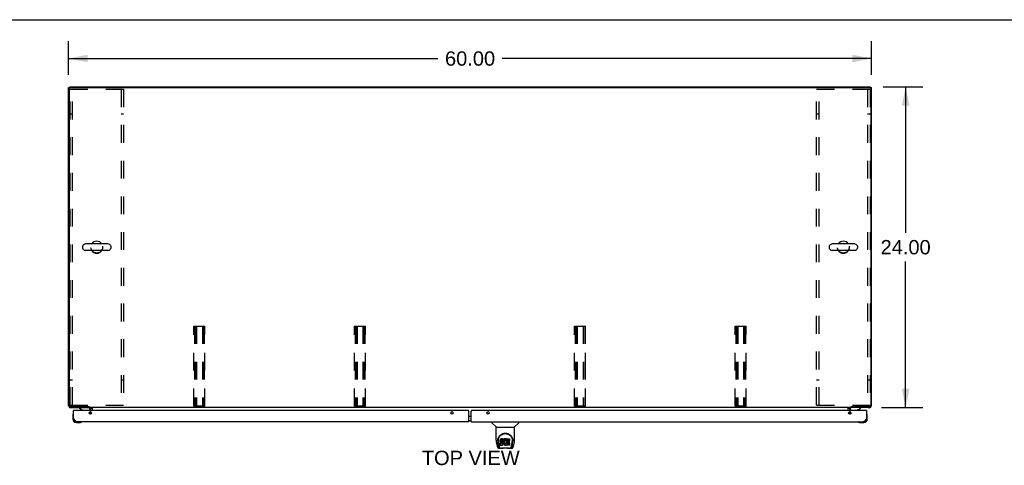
# Model space of a CAD drawing. Header units: inches. Extents: x 0 to 243, y 0 to 157.
# Tile 10 of 16: x 44 to 117, y 124 to 157. Entities that reach past the tile are written whole.
import ezdxf

# ---------------------------------------------------------------- set-up
doc = ezdxf.new("R2010")
doc.units = ezdxf.units.IN
doc.header["$LTSCALE"] = 13.357143
doc.header["$MEASUREMENT"] = 0
doc.linetypes.add('HIDDEN', pattern=[0.2, 0.1, -0.1])
doc.layers.get('0').update_dxf_attribs({"linetype": 'CONTINUOUS'})
for name, color, linetype in [('02___PRT_ALL_AXES', 7, 'CONTINUOUS'), ('DEFAULT_2', 8, 'HIDDEN'), ('DIMENSIONS', 7, 'CONTINUOUS')]:
    doc.layers.add(name, color=color, linetype=linetype)
doc.styles.get("Standard").update_dxf_attribs({"font": 'arial.ttf'})
doc.dimstyles.new('DIMSTYLE_1', dxfattribs={"dimtxt": 1.071429, "dimasz": 1.428571, "dimexe": 0.09, "dimexo": 0.07, "dimgap": 0.0375, "dimtad": 0, "dimtih": 1, "dimtoh": 1, "dimzin": 4, "dimdsep": 46, "dimtxsty": 'Standard', "dimblk": '_FILLED', "dimblk1": '_FILLED', "dimblk2": '_FILLED', "dimcen": 0.09, "dimazin": 1, "dimtfac": 1, "dimtdec": 3, "dimtofl": 0, "dimtmove": 0, "dimatfit": 3, "dimldrblk": '_FILLED', "dimfxl": 1, "dimtolj": 1, "dimtzin": 4, "dimarcsym": 0})

# ---------------------------------------------------------------- blocks, each defined once
blk = doc.blocks.new('_FILLED')
at = {"color": 0, "linetype": 'ByBlock'}
blk.add_solid([(0, 0), (-1, 0.2), (-1, -0.2)], dxfattribs=at)
blk = doc.blocks.new('*D3')
at = {"layer": 'DIMENSIONS', "color": 2, "linetype": 'Continuous'}
for p, q in [((47.437, 153.015), (47.437, 155.524)), ((107.437, 153.015), (107.437, 155.524)), ((47.437, 154.239), (75.029, 154.239)), ((107.437, 154.239), (79.845, 154.239))]:
    blk.add_line(p, q, dxfattribs=at)
at = {"layer": 'DIMENSIONS', "color": 2, "linetype": 'Continuous', "xscale": 1.4285714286, "yscale": 1.4285714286, "zscale": 1.4285714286, "rotation": 180}
blk.add_blockref('_FILLED', (47.437, 154.239), dxfattribs=at)
at = {"layer": 'DIMENSIONS', "color": 2, "linetype": 'Continuous', "xscale": 1.4285714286, "yscale": 1.4285714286, "zscale": 1.4285714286}
blk.add_blockref('_FILLED', (107.437, 154.239), dxfattribs=at)
at = {"layer": 'DIMENSIONS', "color": 2, "linetype": 'Continuous', "insert": (77.437, 154.774), "char_height": 1.0714, "width": 3.74403, "attachment_point": 2, "line_spacing_factor": 0.9}
blk.add_mtext('60.00', dxfattribs=at)
blk = doc.blocks.new('*D4')
at = {"layer": 'DIMENSIONS', "color": 2, "linetype": 'Continuous'}
for p, q in [((108.303, 152.13), (111.273, 152.13)), ((109.987, 152.13), (109.987, 141.201)), ((109.987, 128.13), (109.987, 139.058)), ((108.19, 128.13), (111.273, 128.13))]:
    blk.add_line(p, q, dxfattribs=at)
at = {"layer": 'DIMENSIONS', "color": 2, "linetype": 'Continuous', "xscale": 1.4285714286, "yscale": 1.4285714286, "zscale": 1.4285714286}
for p, rotation in [((109.987, 152.13), 90), ((109.987, 128.13), 270)]:
    blk.add_blockref('_FILLED', p, dxfattribs=dict(at, rotation=rotation))
at = {"layer": 'DIMENSIONS', "color": 2, "linetype": 'Continuous', "insert": (109.987, 140.666), "char_height": 1.0714, "width": 3.74403, "attachment_point": 2, "line_spacing_factor": 0.9}
blk.add_mtext('24.00', dxfattribs=at)

msp = doc.modelspace()

# ---------------------------------------------------------------- linework, layer by layer
at = {"color": 7, "linetype": 'Continuous'}
for p, q in [((0, 157.143), (242.857, 157.143)), ((47.437, 152.078), (107.437, 152.078)), ((47.486, 152.081), (47.489, 152.078)), ((47.489, 152.048), (47.489, 128.307)), ((47.541, 152.078), (47.541, 152.13)), ((107.333, 152.078), (107.333, 152.13)), ((107.388, 152.081), (107.385, 152.078)), ((107.385, 152.048), (107.385, 128.307)), ((48.487, 140.194), (48.487, 140.066)), ((50.372, 140.371), (48.709, 140.371)), ((50.372, 139.888), (48.709, 139.888)), ((50.595, 140.194), (50.595, 140.066)), ((104.279, 140.194), (104.279, 140.066)), ((106.164, 140.371), (104.501, 140.371)), ((106.164, 139.888), (104.501, 139.888)), ((106.387, 140.194), (106.387, 140.066)), ((47.437, 128.296), (47.45, 128.296)), ((47.486, 128.179), (47.509, 128.202)), ((47.589, 128.207), (48.944, 128.207)), ((47.603, 128.143), (47.603, 128.13)), ((48.254, 128.13), (48.254, 128.091)), ((48.254, 128.091), (48.492, 127.953)), ((48.936, 128.207), (48.936, 128.13)), ((48.951, 128.203), (48.944, 128.207)), ((48.989, 128.181), (48.989, 128.13)), ((105.884, 128.13), (48.989, 128.13)), ((49.187, 128.101), (49.187, 127.926)), ((105.687, 127.926), (105.687, 128.101)), ((105.884, 128.13), (105.884, 128.181)), ((105.923, 128.203), (105.93, 128.207)), ((105.93, 128.207), (107.285, 128.207)), ((105.937, 128.207), (105.937, 128.13)), ((106.382, 127.953), (106.62, 128.091)), ((106.62, 128.13), (106.62, 128.091)), ((107.27, 128.13), (107.27, 128.143)), ((107.388, 128.179), (107.365, 128.202)), ((107.423, 128.296), (107.437, 128.296)), ((47.752, 127.531), (47.752, 127.275)), ((47.798, 127.667), (47.797, 127.66)), ((47.832, 127.926), (47.812, 127.926)), ((47.812, 127.318), (47.812, 127.275)), ((48.968, 127.736), (49.012, 127.78)), ((49.041, 127.926), (49.041, 127.973)), ((77.343, 127.496), (77.531, 127.496)), ((105.833, 127.926), (105.833, 127.973)), ((105.906, 127.736), (105.862, 127.78)), ((107.042, 127.926), (107.062, 127.926)), ((107.062, 127.275), (107.062, 127.318)), ((107.077, 127.66), (107.075, 127.667)), ((107.122, 127.531), (107.119, 127.569)), ((107.122, 127.275), (107.122, 127.531)), ((48.015, 127.012), (48.271, 127.012)), ((48.309, 127.015), (48.271, 127.012)), ((48.4, 127.057), (48.407, 127.059)), ((77.343, 127.176), (77.531, 127.176)), ((79.068, 127.072), (79.068, 127.009)), ((79.377, 126.684), (79.08, 126.982)), ((79.383, 126.678), (80.761, 126.678)), ((79.383, 125.706), (79.383, 126.678)), ((80.761, 125.707), (80.761, 126.678)), ((80.767, 126.684), (81.064, 126.982)), ((81.076, 127.072), (81.076, 127.009)), ((106.467, 127.059), (106.474, 127.057)), ((106.565, 127.015), (106.602, 127.012)), ((106.602, 127.012), (106.859, 127.012)), ((106.815, 127.072), (106.859, 127.072)), ((79.398, 125.563), (79.463, 125.258)), ((79.508, 125.737), (79.507, 125.674)), ((79.57, 125.286), (79.518, 125.556)), ((79.545, 125.664), (79.545, 125.641)), ((79.554, 125.543), (79.612, 125.25)), ((79.587, 125.103), (79.789, 125.103)), ((79.629, 125.182), (79.622, 125.182)), ((79.628, 125.186), (79.631, 125.177)), ((79.631, 125.176), (79.631, 125.177)), ((79.674, 125.103), (79.673, 125.103)), ((79.688, 125.71), (79.686, 125.686)), ((79.686, 125.619), (79.686, 125.686)), ((79.688, 125.643), (79.686, 125.619)), ((79.686, 125.619), (79.687, 125.595)), ((79.687, 125.595), (79.691, 125.572)), ((79.693, 125.733), (79.688, 125.71)), ((79.688, 125.643), (79.688, 125.71)), ((79.693, 125.666), (79.688, 125.643)), ((79.688, 125.333), (79.688, 125.475)), ((79.691, 125.572), (79.699, 125.55)), ((79.702, 125.756), (79.693, 125.733)), ((79.693, 125.666), (79.693, 125.733)), ((79.702, 125.689), (79.693, 125.666)), ((79.752, 125.48), (79.693, 125.48)), ((79.693, 125.413), (79.693, 125.48)), ((79.752, 125.413), (79.693, 125.413)), ((79.693, 125.329), (79.837, 125.329)), ((79.699, 125.55), (79.712, 125.529)), ((79.716, 125.775), (79.702, 125.756)), ((79.702, 125.689), (79.702, 125.756)), ((79.716, 125.708), (79.702, 125.689)), ((79.712, 125.529), (79.728, 125.512)), ((79.724, 125.783), (79.716, 125.775)), ((79.716, 125.708), (79.716, 125.775)), ((79.724, 125.716), (79.716, 125.708)), ((79.734, 125.79), (79.724, 125.783)), ((79.724, 125.716), (79.724, 125.783)), ((79.734, 125.723), (79.724, 125.716)), ((79.728, 125.512), (79.748, 125.499)), ((79.756, 125.8), (79.734, 125.79)), ((79.734, 125.723), (79.734, 125.79)), ((79.756, 125.733), (79.734, 125.723)), ((79.748, 125.499), (79.759, 125.495)), ((79.813, 125.48), (79.752, 125.48)), ((79.752, 125.413), (79.752, 125.48)), ((79.813, 125.414), (79.752, 125.413)), ((79.779, 125.807), (79.756, 125.8)), ((79.756, 125.733), (79.756, 125.8)), ((79.779, 125.74), (79.756, 125.733)), ((79.757, 125.608), (79.758, 125.623)), ((79.758, 125.6), (79.757, 125.608)), ((79.758, 125.623), (79.76, 125.638)), ((79.758, 125.6), (79.758, 125.623)), ((79.76, 125.593), (79.758, 125.6)), ((79.759, 125.495), (79.771, 125.493)), ((79.76, 125.638), (79.763, 125.644)), ((79.76, 125.593), (79.76, 125.638)), ((79.764, 125.587), (79.76, 125.593)), ((79.763, 125.644), (79.769, 125.649)), ((79.764, 125.587), (79.764, 125.646)), ((79.771, 125.582), (79.764, 125.587)), ((79.769, 125.649), (79.783, 125.654)), ((79.771, 125.649), (79.77, 125.65)), ((79.785, 125.645), (79.771, 125.649)), ((79.771, 125.582), (79.771, 125.649)), ((79.785, 125.578), (79.771, 125.582)), ((79.771, 125.493), (79.818, 125.492)), ((79.919, 125.807), (79.779, 125.807)), ((79.779, 125.74), (79.779, 125.807)), ((79.919, 125.74), (79.779, 125.74)), ((80.365, 125.092), (79.779, 125.092)), ((79.783, 125.654), (79.798, 125.655)), ((79.809, 125.646), (79.785, 125.645)), ((79.785, 125.578), (79.785, 125.645)), ((79.809, 125.579), (79.785, 125.578)), ((79.798, 125.655), (79.911, 125.655)), ((79.833, 125.645), (79.809, 125.646)), ((79.809, 125.579), (79.809, 125.646)), ((79.833, 125.578), (79.809, 125.579)), ((79.828, 125.482), (79.813, 125.48)), ((79.813, 125.414), (79.813, 125.48)), ((79.828, 125.415), (79.813, 125.414)), ((79.818, 125.492), (79.826, 125.492)), ((79.826, 125.492), (79.833, 125.489)), ((79.835, 125.485), (79.828, 125.482)), ((79.828, 125.415), (79.828, 125.482)), ((79.835, 125.418), (79.828, 125.415)), ((79.857, 125.64), (79.833, 125.645)), ((79.833, 125.578), (79.833, 125.645)), ((79.857, 125.573), (79.833, 125.578)), ((79.833, 125.489), (79.839, 125.485)), ((79.836, 125.487), (79.835, 125.485)), ((79.835, 125.418), (79.835, 125.485)), ((79.84, 125.424), (79.835, 125.418)), ((79.837, 125.329), (79.849, 125.33)), ((79.839, 125.485), (79.844, 125.479)), ((79.84, 125.424), (79.84, 125.483)), ((79.849, 125.436), (79.84, 125.424)), ((79.844, 125.479), (79.85, 125.465)), ((79.849, 125.436), (79.849, 125.467)), ((79.852, 125.442), (79.849, 125.436)), ((79.849, 125.33), (79.86, 125.334)), ((79.85, 125.465), (79.853, 125.45)), ((79.852, 125.442), (79.852, 125.455)), ((79.853, 125.45), (79.852, 125.442)), ((79.867, 125.635), (79.857, 125.64)), ((79.857, 125.573), (79.857, 125.64)), ((79.867, 125.568), (79.857, 125.573)), ((79.86, 125.334), (79.88, 125.348)), ((79.877, 125.628), (79.867, 125.635)), ((79.867, 125.568), (79.867, 125.635)), ((79.877, 125.561), (79.867, 125.568)), ((79.895, 125.611), (79.877, 125.628)), ((79.877, 125.561), (79.877, 125.628)), ((79.895, 125.544), (79.877, 125.561)), ((79.88, 125.348), (79.897, 125.365)), ((79.908, 125.591), (79.895, 125.611)), ((79.895, 125.544), (79.895, 125.611)), ((79.908, 125.524), (79.895, 125.544)), ((79.897, 125.365), (79.904, 125.375)), ((79.904, 125.375), (79.909, 125.386)), ((79.917, 125.569), (79.908, 125.591)), ((79.908, 125.524), (79.908, 125.591)), ((79.917, 125.502), (79.908, 125.524)), ((79.909, 125.386), (79.918, 125.408)), ((79.911, 125.655), (79.916, 125.655)), ((79.916, 125.655), (79.918, 125.661)), ((79.918, 125.565), (79.917, 125.569)), ((79.917, 125.502), (79.917, 125.569)), ((79.923, 125.479), (79.917, 125.502)), ((79.918, 125.661), (79.919, 125.673)), ((79.923, 125.643), (79.918, 125.598)), ((79.918, 125.532), (79.918, 125.598)), ((79.923, 125.576), (79.918, 125.532)), ((79.918, 125.532), (79.919, 125.509)), ((79.918, 125.408), (79.924, 125.431)), ((79.92, 125.764), (79.919, 125.807)), ((79.919, 125.74), (79.919, 125.807)), ((79.92, 125.697), (79.919, 125.74)), ((79.919, 125.673), (79.92, 125.697)), ((79.919, 125.509), (79.922, 125.487)), ((79.92, 125.697), (79.92, 125.764)), ((79.922, 125.487), (79.927, 125.465)), ((79.927, 125.665), (79.923, 125.643)), ((79.923, 125.576), (79.923, 125.643)), ((79.927, 125.598), (79.923, 125.576)), ((79.926, 125.455), (79.923, 125.479)), ((79.924, 125.431), (79.926, 125.455)), ((79.926, 125.455), (79.926, 125.47)), ((79.933, 125.686), (79.927, 125.665)), ((79.927, 125.598), (79.927, 125.665)), ((79.933, 125.619), (79.927, 125.598)), ((79.927, 125.465), (79.934, 125.444)), ((79.941, 125.707), (79.933, 125.686)), ((79.933, 125.619), (79.933, 125.686)), ((79.941, 125.64), (79.933, 125.619)), ((79.934, 125.444), (79.955, 125.405)), ((79.952, 125.726), (79.941, 125.707)), ((79.941, 125.64), (79.941, 125.707)), ((79.952, 125.66), (79.941, 125.64)), ((79.965, 125.745), (79.952, 125.726)), ((79.952, 125.66), (79.952, 125.726)), ((79.965, 125.678), (79.952, 125.66)), ((79.955, 125.405), (79.968, 125.387)), ((79.98, 125.761), (79.965, 125.745)), ((79.965, 125.678), (79.965, 125.745)), ((79.98, 125.694), (79.965, 125.678)), ((79.968, 125.387), (79.982, 125.37)), ((79.996, 125.777), (79.98, 125.761)), ((79.98, 125.694), (79.98, 125.761)), ((79.996, 125.71), (79.98, 125.694)), ((79.982, 125.37), (79.999, 125.355)), ((79.991, 125.574), (79.988, 125.547)), ((79.988, 125.547), (79.988, 125.52)), ((79.988, 125.52), (79.989, 125.507)), ((79.989, 125.507), (79.989, 125.547)), ((79.989, 125.507), (79.992, 125.494)), ((79.995, 125.587), (79.991, 125.574)), ((79.991, 125.567), (79.992, 125.561)), ((79.992, 125.561), (80.002, 125.536)), ((79.992, 125.494), (79.992, 125.561)), ((79.992, 125.494), (80.002, 125.47)), ((80.001, 125.599), (79.995, 125.587)), ((80.014, 125.79), (79.996, 125.777)), ((79.996, 125.71), (79.996, 125.777)), ((80.014, 125.723), (79.996, 125.71)), ((79.999, 125.355), (80.017, 125.341)), ((80.015, 125.622), (80.001, 125.599)), ((80.002, 125.536), (80.015, 125.513)), ((80.002, 125.47), (80.002, 125.536)), ((80.002, 125.47), (80.015, 125.446)), ((80.035, 125.798), (80.014, 125.79)), ((80.014, 125.723), (80.014, 125.79)), ((80.035, 125.732), (80.014, 125.723)), ((80.023, 125.632), (80.015, 125.622)), ((80.015, 125.513), (80.024, 125.503)), ((80.015, 125.446), (80.015, 125.513)), ((80.015, 125.446), (80.024, 125.436)), ((80.017, 125.341), (80.026, 125.336)), ((80.034, 125.64), (80.023, 125.632)), ((80.024, 125.503), (80.034, 125.494)), ((80.024, 125.436), (80.024, 125.503)), ((80.024, 125.436), (80.034, 125.428)), ((80.026, 125.336), (80.037, 125.333)), ((80.059, 125.65), (80.034, 125.64)), ((80.034, 125.494), (80.045, 125.487)), ((80.034, 125.428), (80.034, 125.494)), ((80.034, 125.428), (80.045, 125.42)), ((80.057, 125.803), (80.035, 125.798)), ((80.035, 125.732), (80.035, 125.798)), ((80.057, 125.736), (80.035, 125.732)), ((80.037, 125.333), (80.059, 125.327)), ((80.045, 125.487), (80.058, 125.482)), ((80.045, 125.42), (80.045, 125.487)), ((80.045, 125.42), (80.058, 125.415)), ((80.079, 125.805), (80.057, 125.803)), ((80.057, 125.736), (80.057, 125.803)), ((80.079, 125.739), (80.057, 125.736)), ((80.058, 125.482), (80.071, 125.48)), ((80.058, 125.415), (80.058, 125.482)), ((80.058, 125.415), (80.071, 125.413)), ((80.072, 125.653), (80.059, 125.65)), ((80.059, 125.327), (80.081, 125.324)), ((80.071, 125.48), (80.084, 125.479)), ((80.071, 125.413), (80.071, 125.48)), ((80.071, 125.413), (80.084, 125.412)), ((80.085, 125.653), (80.072, 125.653)), ((80.079, 125.805), (80.101, 125.805)), ((80.079, 125.739), (80.079, 125.805)), ((80.101, 125.738), (80.079, 125.739)), ((80.081, 125.324), (80.103, 125.328)), ((80.084, 125.479), (80.098, 125.481)), ((80.084, 125.412), (80.084, 125.479)), ((80.084, 125.412), (80.098, 125.414)), ((80.098, 125.65), (80.085, 125.653)), ((80.111, 125.645), (80.098, 125.65)), ((80.098, 125.481), (80.11, 125.485)), ((80.098, 125.414), (80.098, 125.481)), ((80.098, 125.414), (80.11, 125.418)), ((80.112, 125.803), (80.101, 125.805)), ((80.101, 125.738), (80.101, 125.805)), ((80.112, 125.737), (80.101, 125.738)), ((80.103, 125.328), (80.124, 125.334)), ((80.11, 125.485), (80.122, 125.491)), ((80.11, 125.418), (80.11, 125.485)), ((80.11, 125.418), (80.122, 125.424)), ((80.123, 125.8), (80.112, 125.803)), ((80.112, 125.737), (80.112, 125.803)), ((80.123, 125.733), (80.112, 125.737)), ((80.143, 125.716), (80.117, 125.648)), ((80.122, 125.491), (80.134, 125.498)), ((80.122, 125.424), (80.122, 125.491)), ((80.122, 125.424), (80.134, 125.431)), ((80.142, 125.788), (80.123, 125.8)), ((80.123, 125.733), (80.123, 125.8)), ((80.142, 125.721), (80.123, 125.733)), ((80.124, 125.334), (80.143, 125.346)), ((80.134, 125.498), (80.134, 125.431)), ((80.14, 125.497), (80.152, 125.48)), ((80.14, 125.43), (80.152, 125.413)), ((80.142, 125.788), (80.142, 125.721)), ((80.143, 125.784), (80.143, 125.718)), ((80.154, 125.346), (80.143, 125.346)), ((80.143, 125.346), (80.143, 125.346)), ((80.152, 125.805), (80.389, 125.805)), ((80.152, 125.413), (80.152, 125.805)), ((80.152, 125.738), (80.389, 125.738)), ((80.154, 125.333), (80.154, 125.346)), ((80.389, 125.329), (80.158, 125.329)), ((80.222, 125.65), (80.222, 125.583)), ((80.223, 125.492), (80.223, 125.414)), ((80.389, 125.655), (80.226, 125.655)), ((80.226, 125.645), (80.358, 125.645)), ((80.226, 125.578), (80.358, 125.578)), ((80.358, 125.496), (80.228, 125.496)), ((80.228, 125.477), (80.389, 125.477)), ((80.228, 125.41), (80.389, 125.41)), ((80.356, 125.103), (80.557, 125.103)), ((80.362, 125.641), (80.362, 125.501)), ((80.393, 125.8), (80.393, 125.659)), ((80.394, 125.472), (80.394, 125.333)), ((80.472, 125.103), (80.47, 125.103)), ((80.513, 125.177), (80.516, 125.186)), ((80.513, 125.176), (80.513, 125.177)), ((80.522, 125.182), (80.515, 125.182)), ((80.533, 125.25), (80.589, 125.54)), ((80.574, 125.286), (80.627, 125.556)), ((80.589, 125.54), (80.59, 125.544)), ((80.636, 125.737), (80.637, 125.674)), ((80.643, 125.651), (80.643, 125.652)), ((80.681, 125.258), (80.746, 125.563))]:
    msp.add_line(p, q, dxfattribs=at)
at = {"color": 3, "linetype": 'Continuous'}
for p, q in [((47.437, 128.296), (47.437, 152.078)), ((47.541, 152.13), (107.333, 152.13)), ((107.437, 128.296), (107.437, 152.078)), ((47.439, 128.304), (47.437, 128.296)), ((47.603, 128.13), (48.94, 128.13)), ((107.27, 128.13), (105.933, 128.13)), ((47.812, 127.318), (47.812, 127.926)), ((77.281, 127.926), (47.832, 127.926)), ((49.083, 127.926), (49.083, 127.987)), ((49.083, 127.646), (49.083, 127.829)), ((77.343, 127.072), (77.343, 127.863)), ((77.531, 127.072), (77.531, 127.863)), ((107.042, 127.926), (77.593, 127.926)), ((105.791, 127.987), (105.791, 127.926)), ((105.791, 127.829), (105.791, 127.646)), ((107.062, 127.926), (107.062, 127.318)), ((77.343, 127.072), (48.058, 127.072)), ((77.531, 127.072), (106.815, 127.072))]:
    msp.add_line(p, q, dxfattribs=at)
for points in [[(47.445, 128.312), (47.445, 128.312), (47.439, 128.304)], [(47.603, 128.13), (47.611, 128.132), (47.619, 128.138), (47.619, 128.138)], [(107.255, 128.138), (107.255, 128.138), (107.263, 128.132), (107.27, 128.13)], [(107.437, 128.296), (107.435, 128.304), (107.429, 128.312), (107.428, 128.312)], [(48.058, 127.072), (48.048, 127.072), (48.038, 127.074), (48.027, 127.077), (48.017, 127.08), (48.007, 127.085), (47.997, 127.091), (47.986, 127.097), (47.976, 127.105), (47.966, 127.113), (47.956, 127.123), (47.945, 127.133), (47.935, 127.144), (47.925, 127.156), (47.915, 127.168), (47.904, 127.181), (47.894, 127.195), (47.884, 127.209), (47.873, 127.224), (47.863, 127.239), (47.853, 127.255), (47.843, 127.27), (47.832, 127.286), (47.822, 127.302), (47.812, 127.318)], [(107.062, 127.318), (107.052, 127.302), (107.041, 127.286), (107.031, 127.27), (107.021, 127.255), (107.01, 127.239), (107, 127.224), (106.99, 127.209), (106.98, 127.195), (106.969, 127.181), (106.959, 127.168), (106.949, 127.156), (106.939, 127.144), (106.928, 127.133), (106.918, 127.123), (106.908, 127.113), (106.897, 127.105), (106.887, 127.097), (106.877, 127.091), (106.867, 127.085), (106.856, 127.08), (106.846, 127.077), (106.836, 127.074), (106.826, 127.072), (106.815, 127.072)]]:
    msp.add_lwpolyline(points, dxfattribs=at)
at = {"color": 7, "linetype": 'Continuous'}
for points in [[(48.989, 128.181), (48.985, 128.186), (48.982, 128.189), (48.979, 128.191), (48.976, 128.193), (48.974, 128.194), (48.972, 128.195), (48.969, 128.195), (48.966, 128.196), (48.962, 128.198), (48.957, 128.2), (48.951, 128.203)], [(49.187, 128.101), (49.182, 128.101), (49.177, 128.103), (49.174, 128.106), (49.17, 128.109), (49.167, 128.114), (49.164, 128.118), (49.161, 128.122), (49.158, 128.126), (49.154, 128.129), (49.15, 128.13)], [(105.687, 128.101), (105.692, 128.101), (105.696, 128.103), (105.7, 128.106), (105.703, 128.109), (105.706, 128.114), (105.709, 128.118), (105.712, 128.122), (105.716, 128.126), (105.719, 128.129), (105.724, 128.13)], [(105.884, 128.181), (105.889, 128.186), (105.892, 128.189), (105.895, 128.191), (105.897, 128.193), (105.9, 128.194), (105.902, 128.195), (105.905, 128.195), (105.908, 128.196), (105.912, 128.198), (105.917, 128.2), (105.923, 128.203)], [(79.501, 125.664), (79.504, 125.707), (79.511, 125.759), (79.523, 125.808), (79.538, 125.854), (79.557, 125.897), (79.578, 125.938), (79.603, 125.976), (79.63, 126.012), (79.659, 126.046), (79.691, 126.077), (79.726, 126.105), (79.762, 126.131), (79.801, 126.154), (79.842, 126.174), (79.885, 126.191), (79.93, 126.204), (79.976, 126.214), (80.023, 126.22), (80.07, 126.222), (80.118, 126.22), (80.164, 126.214), (80.21, 126.205), (80.255, 126.192), (80.298, 126.175), (80.339, 126.156), (80.378, 126.133), (80.415, 126.107), (80.45, 126.079), (80.482, 126.049), (80.512, 126.015), (80.539, 125.98), (80.564, 125.942), (80.585, 125.901), (80.604, 125.858), (80.62, 125.812), (80.632, 125.764), (80.64, 125.712), (80.643, 125.664)], [(79.545, 125.664), (79.546, 125.684), (79.547, 125.709), (79.55, 125.733), (79.553, 125.757), (79.558, 125.78), (79.564, 125.803), (79.571, 125.826), (79.578, 125.848), (79.587, 125.87), (79.596, 125.891), (79.606, 125.911), (79.617, 125.931), (79.629, 125.949), (79.641, 125.968), (79.654, 125.985), (79.667, 126.001), (79.681, 126.017), (79.695, 126.032), (79.709, 126.046), (79.724, 126.06), (79.739, 126.072), (79.754, 126.084), (79.769, 126.096), (79.785, 126.106), (79.801, 126.116), (79.817, 126.125), (79.832, 126.134)], [(79.832, 126.134), (79.848, 126.141), (79.864, 126.149), (79.88, 126.155), (79.896, 126.161), (79.912, 126.166), (79.928, 126.171), (79.944, 126.176), (79.96, 126.179), (79.976, 126.182), (79.992, 126.185), (80.008, 126.187), (80.024, 126.189), (80.039, 126.19), (80.055, 126.191), (80.071, 126.191), (80.087, 126.191), (80.103, 126.19), (80.119, 126.189), (80.135, 126.188), (80.151, 126.185), (80.167, 126.183), (80.183, 126.18), (80.199, 126.176), (80.215, 126.172), (80.231, 126.167), (80.247, 126.161), (80.263, 126.156), (80.279, 126.149), (80.295, 126.142)], [(80.295, 126.142), (80.311, 126.134), (80.327, 126.126), (80.343, 126.117), (80.358, 126.107), (80.374, 126.096), (80.389, 126.085), (80.404, 126.073), (80.419, 126.061), (80.434, 126.047), (80.449, 126.033), (80.463, 126.018), (80.477, 126.002), (80.49, 125.985), (80.503, 125.968), (80.515, 125.95), (80.527, 125.931), (80.538, 125.911), (80.548, 125.891), (80.557, 125.87), (80.566, 125.849), (80.573, 125.826), (80.58, 125.804), (80.586, 125.781), (80.591, 125.757), (80.594, 125.733), (80.597, 125.709), (80.599, 125.685), (80.599, 125.664)], [(79.383, 125.706), (79.384, 125.679), (79.387, 125.637), (79.392, 125.595), (79.398, 125.563)], [(79.463, 125.258), (79.467, 125.243), (79.472, 125.222), (79.478, 125.203), (79.484, 125.187), (79.491, 125.172), (79.498, 125.159), (79.507, 125.147), (79.516, 125.135), (79.527, 125.125), (79.539, 125.117), (79.553, 125.11), (79.568, 125.105), (79.583, 125.103), (79.587, 125.103)], [(79.501, 125.651), (79.501, 125.656), (79.501, 125.664)], [(79.545, 125.641), (79.545, 125.625), (79.547, 125.597), (79.55, 125.569), (79.554, 125.543)], [(79.612, 125.25), (79.614, 125.239), (79.617, 125.225), (79.62, 125.212), (79.624, 125.199), (79.628, 125.186)], [(79.631, 125.176), (79.637, 125.163), (79.643, 125.151), (79.649, 125.14), (79.656, 125.131), (79.663, 125.123), (79.671, 125.116), (79.68, 125.11), (79.69, 125.106), (79.7, 125.104), (79.708, 125.103)], [(79.693, 125.48), (79.692, 125.48), (79.692, 125.48), (79.692, 125.479), (79.691, 125.479), (79.691, 125.479), (79.69, 125.479), (79.69, 125.479), (79.69, 125.478), (79.689, 125.478), (79.689, 125.477), (79.689, 125.477), (79.689, 125.476), (79.689, 125.476), (79.688, 125.475)], [(79.693, 125.413), (79.692, 125.413), (79.692, 125.413), (79.692, 125.413), (79.691, 125.412), (79.691, 125.412), (79.69, 125.412), (79.69, 125.412), (79.69, 125.411), (79.689, 125.411), (79.689, 125.411), (79.689, 125.41), (79.689, 125.41), (79.689, 125.409), (79.688, 125.408)], [(79.789, 125.103), (79.809, 125.104), (79.831, 125.105), (79.855, 125.108), (79.879, 125.11), (79.905, 125.113), (79.932, 125.116), (79.959, 125.119), (79.987, 125.121), (80.016, 125.123), (80.046, 125.124), (80.075, 125.124), (80.104, 125.124), (80.133, 125.123), (80.162, 125.121), (80.189, 125.118), (80.216, 125.116), (80.242, 125.113), (80.268, 125.11), (80.291, 125.107), (80.314, 125.105), (80.336, 125.104), (80.356, 125.103)], [(79.789, 125.103), (79.811, 125.104), (79.837, 125.106), (79.865, 125.108), (79.893, 125.111), (79.922, 125.114), (79.951, 125.117), (79.98, 125.119), (80.011, 125.121), (80.041, 125.122), (80.072, 125.122), (80.102, 125.122), (80.132, 125.121), (80.163, 125.119), (80.192, 125.117), (80.222, 125.114), (80.279, 125.108)], [(80.279, 125.108), (80.306, 125.106), (80.333, 125.104), (80.356, 125.103)], [(80.436, 125.103), (80.444, 125.104), (80.454, 125.106), (80.464, 125.11), (80.473, 125.116), (80.481, 125.123), (80.488, 125.131), (80.495, 125.14), (80.501, 125.151), (80.507, 125.163), (80.513, 125.176)], [(80.516, 125.186), (80.52, 125.199), (80.524, 125.212), (80.527, 125.225), (80.53, 125.239), (80.533, 125.25)], [(80.557, 125.103), (80.571, 125.105), (80.585, 125.108), (80.597, 125.113), (80.609, 125.119), (80.619, 125.127), (80.629, 125.136), (80.637, 125.146), (80.645, 125.157), (80.651, 125.168), (80.657, 125.181), (80.663, 125.195), (80.668, 125.21), (80.673, 125.227), (80.678, 125.246), (80.681, 125.258)], [(80.59, 125.544), (80.591, 125.547), (80.591, 125.55), (80.592, 125.553), (80.592, 125.556), (80.593, 125.559), (80.593, 125.563), (80.594, 125.566), (80.594, 125.57), (80.595, 125.573), (80.595, 125.577), (80.595, 125.581), (80.596, 125.584), (80.596, 125.588), (80.597, 125.592), (80.597, 125.597), (80.597, 125.601), (80.598, 125.605), (80.598, 125.61), (80.598, 125.614), (80.599, 125.619), (80.599, 125.624), (80.599, 125.629), (80.599, 125.634), (80.599, 125.639), (80.599, 125.664)], [(80.643, 125.664), (80.643, 125.657), (80.643, 125.652)], [(80.746, 125.563), (80.752, 125.594), (80.757, 125.637), (80.76, 125.679), (80.761, 125.707)]]:
    msp.add_lwpolyline(points, dxfattribs=at)
at = {"color": 3, "linetype": 'Continuous'}
for centre in [(49.062, 127.738), (76.093, 127.738), (78.781, 127.738), (105.812, 127.738)]:
    msp.add_circle(centre, 0.094, dxfattribs=at)
for centre, radius, start, end in [((47.603, 151.963), 0.167, 112.05742, 136.50274), ((107.27, 151.963), 0.167, 43.49726, 67.5), ((47.683, 128.376), 0.246, 180, 270), ((47.603, 128.296), 0.167, 180, 270), ((48.94, 127.987), 0.142, 0, 90), ((105.933, 127.987), 0.142, 90, 180), ((107.19, 128.376), 0.246, 270, 360), ((107.27, 128.296), 0.167, 270, 360), ((47.832, 127.906), 0.02, 90, 180), ((48.058, 127.318), 0.246, 180, 270), ((77.281, 127.863), 0.0625, 0, 90), ((77.593, 127.863), 0.0625, 90, 180), ((106.815, 127.318), 0.246, 270, 360), ((107.042, 127.906), 0.02, 0, 90)]:
    msp.add_arc(centre, radius, start, end, dxfattribs=at)
at = {"color": 7, "linetype": 'Continuous'}
for centre, radius, start, end in [((47.519, 152.048), 0.03, 90, 180), ((107.355, 152.048), 0.03, 0, 90), ((49.541, 140.13), 0.452, 32.2979, 147.7021), ((105.333, 140.13), 0.452, 32.2979, 147.7021), ((48.612, 140.194), 0.125, 146.81523, 180), ((48.612, 140.066), 0.125, 180, 213.18477), ((48.709, 140.13), 0.241, 90, 146.81523), ((48.709, 140.13), 0.241, 213.18477, 270), ((49.541, 140.13), 0.452, 212.29552, 327.70448), ((50.372, 140.13), 0.241, 33.18477, 90), ((50.372, 140.13), 0.241, 270, 326.81523), ((50.47, 140.194), 0.125, 0, 33.18477), ((50.47, 140.066), 0.125, 326.81523, 360), ((104.404, 140.194), 0.125, 146.81523, 180), ((104.404, 140.066), 0.125, 180, 213.18477), ((104.501, 140.13), 0.241, 90, 146.81523), ((104.501, 140.13), 0.241, 213.18477, 270), ((105.333, 140.13), 0.452, 212.29552, 327.70448), ((106.164, 140.13), 0.241, 33.18477, 90), ((106.164, 140.13), 0.241, 270, 326.81523), ((106.262, 140.194), 0.125, 0, 33.18477), ((106.262, 140.066), 0.125, 326.81523, 360), ((47.589, 128.307), 0.1, 180, 270), ((48.884, 127.973), 0.157, 0, 90), ((48.94, 127.987), 0.246, 15.36576, 35.31989), ((105.933, 127.987), 0.246, 144.68011, 167.92716), ((105.99, 127.973), 0.157, 90, 180), ((107.285, 128.307), 0.1, 270, 360), ((48.002, 127.531), 0.25, 149.11011, 180), ((47.8, 127.652), 0.015, 96.37959, 149.11011), ((47.797, 127.652), 0.015, 0, 83.62041), ((48.442, 127.866), 0.1, 36.54681, 59.90799), ((48.941, 127.85), 0.1, 315, 347.61919), ((105.933, 127.85), 0.1, 192.38081, 225), ((106.432, 127.866), 0.1, 120.09201, 143.45319), ((107.077, 127.652), 0.015, 96.37959, 180), ((107.073, 127.652), 0.015, 30.88989, 83.62041), ((106.872, 127.531), 0.25, 0, 30.88989), ((48.015, 127.275), 0.263, 180, 270), ((48.015, 127.275), 0.203, 180, 270), ((48.271, 127.262), 0.25, 270, 300.88989), ((48.392, 127.057), 0.015, 6.37959, 90), ((48.392, 127.06), 0.015, 300.88989, 353.62041), ((79.107, 127.009), 0.0394, 180, 225), ((79.391, 126.698), 0.0197, 225, 270), ((80.753, 126.698), 0.0197, 270, 315), ((81.037, 127.009), 0.0394, 315, 360), ((106.482, 127.057), 0.015, 90, 173.62041), ((106.482, 127.06), 0.015, 186.37959, 239.11011), ((106.602, 127.262), 0.25, 239.11011, 270), ((106.859, 127.275), 0.263, 270, 360), ((106.859, 127.275), 0.203, 270, 360), ((79.779, 125.111), 0.0197, 203.60704, 270), ((80.365, 125.111), 0.0197, 270, 336.39296)]:
    msp.add_arc(centre, radius, start, end, dxfattribs=at)
for centre, major_axis, ratio, start_param, end_param in [((80.072, 125.664), (0, 0.565), 0.999848, 1.129542, 1.76365), ((80.072, 125.664), (0, 0.565), 0.999848, 4.519536, 5.157611), ((79.628, 125.536), (0.007, 0.354), 0.213027, -3.923008, -3.13761), ((79.693, 125.333), (0, 0.00483), 1, -4.712389, -3.141593), ((80.113, 125.649), (0.00448, 0), 1, -1.986921, -0.366491), ((80.136, 125.495), (0.00448, 0), 1, 0.594971, 2.222579), ((80.136, 125.428), (0.00448, 0), 1, 1.570796, 2.222579), ((80.136, 125.428), (0, 0.00448), 1, -0.975826, 0), ((80.139, 125.784), (0, 0.00448), 1, -1.566905, -0.665444), ((80.139, 125.718), (0.00448, 0), 1, 5.916695, 7.188538), ((80.158, 125.333), (0, 0.00448), 1, 1.570796, 3.141593), ((80.226, 125.65), (0, 0.00448), 1, 0, 1.570796), ((80.226, 125.65), (0, 0.00448), 1, 1.570796, 3.141593), ((80.226, 125.583), (0, 0.00448), 1, 1.570796, 3.141593), ((80.228, 125.492), (0, 0.00448), 1, 0, 1.570796), ((80.228, 125.481), (0, 0.00448), 1, 1.570796, 3.141593), ((80.228, 125.414), (0, 0.00448), 1, 1.570796, 3.141593), ((80.358, 125.641), (0, 0.00448), 1, -1.570796, 0), ((80.358, 125.574), (0, 0.00448), 1, -1.570796, 0), ((80.358, 125.501), (0, 0.00448), 1, -3.141593, -1.570796), ((80.389, 125.8), (0, 0.00448), 1, -1.570796, 0), ((80.389, 125.734), (0, 0.00448), 1, -1.570796, 0), ((80.389, 125.659), (0, 0.00448), 1, -3.141593, -1.570796), ((80.389, 125.472), (0, 0.00448), 1, -1.570796, 0), ((80.389, 125.405), (0, 0.00448), 1, -1.570796, 0), ((80.389, 125.333), (0, 0.00448), 1, -3.141593, -1.570796), ((80.516, 125.536), (-0.007, 0.354), 0.213027, -3.145575, -2.360177)]:
    msp.add_ellipse(centre, major_axis=major_axis, ratio=ratio, start_param=start_param, end_param=end_param, dxfattribs=at)
at = {"layer": '02___PRT_ALL_AXES', "color": 8, "linetype": 'HIDDEN'}
for centre in [(49.541, 140.13), (105.333, 140.13)]:
    msp.add_circle(centre, 0.438, dxfattribs=at)
at = {"layer": '02___PRT_ALL_AXES', "color": 7, "linetype": 'Continuous'}
for start, end in [(350.84979, 351.3733), (355.10153, 355.75782)]:
    msp.add_arc((106.859, 127.275), 0.263, start, end, dxfattribs=at)
at = {"layer": 'DEFAULT_2', "color": 8, "linetype": 'HIDDEN'}
for p, q in [((47.541, 128.317), (47.541, 151.942)), ((47.541, 151.942), (51.541, 151.942)), ((47.728, 128.317), (47.728, 151.942)), ((51.354, 151.942), (51.354, 128.317)), ((51.541, 151.942), (51.541, 128.317)), ((103.333, 151.942), (107.333, 151.942)), ((103.333, 128.317), (103.333, 151.942)), ((103.52, 128.317), (103.52, 151.942)), ((107.146, 151.942), (107.146, 128.317)), ((107.333, 151.942), (107.333, 128.317)), ((47.728, 150.067), (47.541, 150.067)), ((51.541, 150.067), (51.354, 150.067)), ((103.52, 150.067), (103.333, 150.067)), ((107.333, 150.067), (107.146, 150.067)), ((56.807, 128.234), (56.807, 134.234)), ((56.807, 134.234), (57.619, 134.234)), ((56.847, 134.234), (56.847, 128.234)), ((56.954, 134.234), (56.954, 128.234)), ((56.994, 134.234), (56.994, 128.234)), ((57.432, 134.234), (57.432, 128.234)), ((57.472, 134.234), (57.472, 128.234)), ((57.579, 134.234), (57.579, 128.234)), ((57.619, 128.234), (57.619, 134.234)), ((68.807, 128.234), (68.807, 134.234)), ((68.807, 134.234), (69.619, 134.234)), ((68.847, 134.234), (68.847, 128.234)), ((68.954, 134.234), (68.954, 128.234)), ((68.994, 134.234), (68.994, 128.234)), ((69.432, 134.234), (69.432, 128.234)), ((69.472, 134.234), (69.472, 128.234)), ((69.579, 134.234), (69.579, 128.234)), ((69.619, 128.234), (69.619, 134.234)), ((85.254, 134.234), (86.067, 134.234)), ((85.254, 128.234), (85.254, 134.234)), ((85.294, 134.234), (85.294, 128.234)), ((85.402, 134.234), (85.402, 128.234)), ((85.442, 134.234), (85.442, 128.234)), ((85.879, 134.234), (85.879, 128.234)), ((85.919, 134.234), (85.919, 128.234)), ((86.027, 134.234), (86.027, 128.234)), ((86.067, 128.234), (86.067, 134.234)), ((97.254, 134.234), (98.067, 134.234)), ((97.254, 128.234), (97.254, 134.234)), ((97.294, 134.234), (97.294, 128.234)), ((97.402, 134.234), (97.402, 128.234)), ((97.442, 134.234), (97.442, 128.234)), ((97.879, 134.234), (97.879, 128.234)), ((97.919, 134.234), (97.919, 128.234)), ((98.027, 134.234), (98.027, 128.234)), ((98.067, 128.234), (98.067, 134.234)), ((47.728, 130.192), (47.541, 130.192)), ((51.541, 130.192), (51.354, 130.192)), ((103.52, 130.192), (103.333, 130.192)), ((107.333, 130.192), (107.146, 130.192)), ((47.541, 128.317), (51.541, 128.317)), ((57.619, 128.234), (56.807, 128.234)), ((69.619, 128.234), (68.807, 128.234)), ((86.067, 128.234), (85.254, 128.234)), ((98.067, 128.234), (97.254, 128.234)), ((103.333, 128.317), (107.333, 128.317))]:
    msp.add_line(p, q, dxfattribs=at)

# ---------------------------------------------------------------- texts
at = {"layer": 'DIMENSIONS', "color": 2, "linetype": 'Continuous', "insert": (77.489, 124.908), "char_height": 1.0714, "width": 7.30085, "attachment_point": 2, "line_spacing_factor": 0.9}
msp.add_mtext('TOP VIEW', dxfattribs=at)

# ---------------------------------------------------------------- dimensions: what is measured, and where the dimension line sits
at = {"layer": 'DIMENSIONS', "color": 2, "linetype": 'Continuous'}
dim = msp.add_linear_dim(base=(107.437, 154.239), p1=(47.437, 155.594), p2=(107.437, 155.594), dimstyle='DIMSTYLE_1', dxfattribs=at)
dim.commit()
dim.dimension.update_dxf_attribs({"geometry": '*D3', "text_midpoint": (77.429, 154.233), "dimtype": 160})
dim = msp.add_linear_dim(base=(109.987, 128.13), p1=(108.233, 152.13), p2=(108.12, 128.13), angle=270, dimstyle='DIMSTYLE_1', dxfattribs=at)
dim.commit()
dim.dimension.update_dxf_attribs({"geometry": '*D4', "text_midpoint": (109.973, 140.124), "dimtype": 160})

doc.saveas('drawing.dxf')
